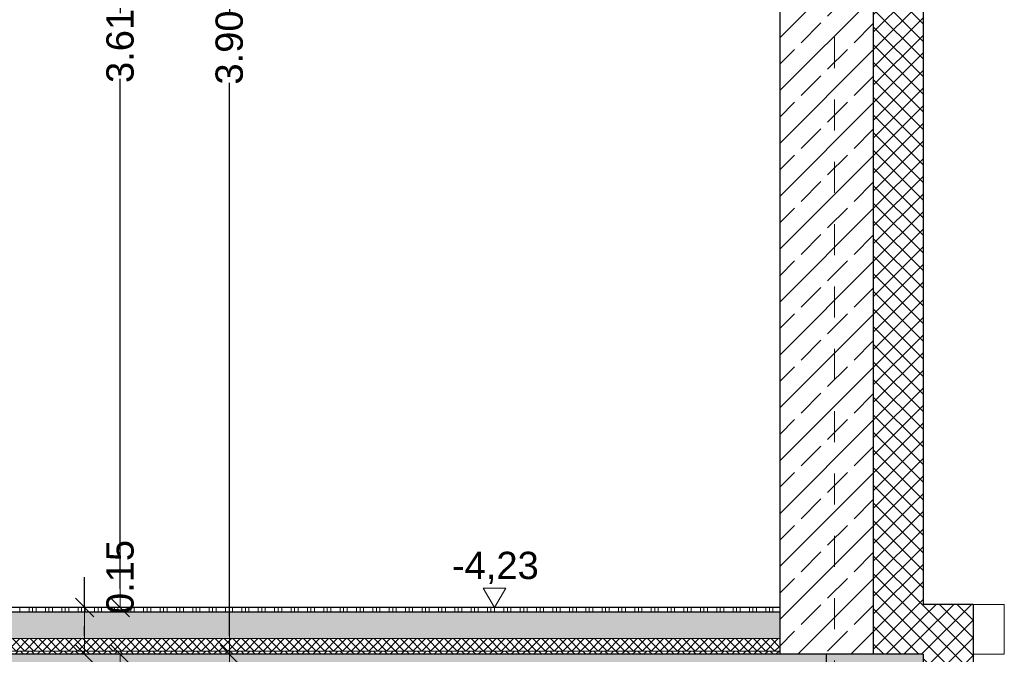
# Model space of a CAD drawing. Header units: metres. Extents: x -20.3 to 39.4, y -22.2 to 2.8.
# Tile 13 of 65: x 20.8 to 24, y -14.6 to -12.5. Entities that reach past the tile are written whole.
import ezdxf

# ---------------------------------------------------------------- set-up
doc = ezdxf.new("R2010")
doc.units = ezdxf.units.M
doc.header["$LTSCALE"] = 0.4
doc.header["$MEASUREMENT"] = 0
doc.linetypes.add('Raster', pattern=[0.2, 0.1, -0.05, 0, -0.05])
doc.linetypes.add('Strichlinie_ eng', pattern=[0.115, 0.075, -0.04])
doc.layers.get('0').update_dxf_attribs({"color": 8, "lineweight": 9})
doc.layers.get('Defpoints').update_dxf_attribs({"color": 8, "lineweight": 9})
for name, color, linetype in [('Neubau__ GHIW - Perimeterdämmung Wand', 8, 'Continuous'), ('Neubau_A-Bodenplatte', 8, 'Continuous'), ('Neubau_A-STB Wände', 8, 'Continuous'), ('Neubau_B-Bodenaufbau', 8, 'Continuous'), ('Neubau_R-Konstruktionsraster gross', 33, 'Continuous'), ('Neubau_S-Linien _ Schraffuren.2D', 8, 'Continuous'), ('Neubau_T-Bemaßung', 8, 'Continuous')]:
    doc.layers.add(name, color=color, linetype=linetype)
doc.styles.add('ERSTELLTER_STIL_2', font='arial.ttf')
doc.dimstyles.new('ERSTELLTER_STIL__1', dxfattribs={"dimtxt": 0.0875, "dimasz": 0.059375, "dimexe": 0.18, "dimexo": 0.0625, "dimgap": 0, "dimtad": 1, "dimzin": 0, "dimdsep": 46, "dimtxsty": 'ERSTELLTER_STIL_2', "dimblk": 'ARROWHEAD_6', "dimblk1": 'ARROWHEAD_6', "dimblk2": 'ARROWHEAD_6', "dimcen": 0.09, "dimclrd": 7, "dimclre": 7, "dimclrt": 7, "dimazin": 0, "dimtfac": 1, "dimtdec": 4, "dimtmove": 0, "dimatfit": 3, "dimfxl": 1, "dimtolj": 1, "dimtzin": 0, "dimarcsym": 0})
pattern_1 = [(45, (388.31789, -10.175), (-0.084852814, 0.084852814), []), (45, (388.27546, -10.13257), (-0.084852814, 0.084852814), [0.09, -0.03])]
pattern_2 = [(45, (388.31789, -10.175), (-0.0282842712, 0.0282842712), []), (135, (388.31789, -10.175), (0.0282842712, 0.0282842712), [])]

# ---------------------------------------------------------------- blocks, each defined once
blk = doc.blocks.new('*X232', base_point=(4547.9313, -0.0469))
at = {"layer": 'Neubau_B-Bodenaufbau', "color": 7, "linetype": 'Continuous', "lineweight": 9}
for p, q in [((4180.4313, -4.2769), (4180.4313, -4.2919)), ((4180.4613, -4.2769), (4180.4613, -4.2919)), ((4180.4725, -4.2769), (4180.4725, -4.2919)), ((4180.4838, -4.2769), (4180.4838, -4.2919)), ((4180.5138, -4.2769), (4180.5138, -4.2919)), ((4180.525, -4.2769), (4180.525, -4.2919)), ((4180.5363, -4.2769), (4180.5363, -4.2919)), ((4180.5663, -4.2769), (4180.5663, -4.2919)), ((4180.5775, -4.2769), (4180.5775, -4.2919)), ((4180.5888, -4.2769), (4180.5888, -4.2919)), ((4180.6188, -4.2769), (4180.6188, -4.2919)), ((4180.63, -4.2769), (4180.63, -4.2919)), ((4180.6413, -4.2769), (4180.6413, -4.2919)), ((4180.6713, -4.2769), (4180.6713, -4.2919)), ((4180.6825, -4.2769), (4180.6825, -4.2919)), ((4180.6938, -4.2769), (4180.6938, -4.2919)), ((4180.7238, -4.2769), (4180.7238, -4.2919)), ((4180.735, -4.2769), (4180.735, -4.2919)), ((4180.7463, -4.2769), (4180.7463, -4.2919)), ((4180.7763, -4.2769), (4180.7763, -4.2919)), ((4180.7875, -4.2769), (4180.7875, -4.2919)), ((4180.7988, -4.2769), (4180.7988, -4.2919)), ((4180.8288, -4.2769), (4180.8288, -4.2919)), ((4180.84, -4.2769), (4180.84, -4.2919)), ((4180.8513, -4.2769), (4180.8513, -4.2919)), ((4180.8813, -4.2769), (4180.8813, -4.2919)), ((4180.8925, -4.2769), (4180.8925, -4.2919)), ((4180.9038, -4.2769), (4180.9038, -4.2919)), ((4180.9338, -4.2769), (4180.9338, -4.2919)), ((4180.945, -4.2769), (4180.945, -4.2919)), ((4180.9563, -4.2769), (4180.9563, -4.2919)), ((4180.9863, -4.2769), (4180.9863, -4.2919)), ((4180.9975, -4.2769), (4180.9975, -4.2919)), ((4181.0088, -4.2769), (4181.0088, -4.2919)), ((4181.0388, -4.2769), (4181.0388, -4.2919)), ((4181.05, -4.2769), (4181.05, -4.2919)), ((4181.0613, -4.2769), (4181.0613, -4.2919)), ((4181.0913, -4.2769), (4181.0913, -4.2919)), ((4181.1025, -4.2769), (4181.1025, -4.2919)), ((4181.1138, -4.2769), (4181.1138, -4.2919)), ((4181.1438, -4.2769), (4181.1438, -4.2919)), ((4181.155, -4.2769), (4181.155, -4.2919)), ((4181.1663, -4.2769), (4181.1663, -4.2919)), ((4181.1963, -4.2769), (4181.1963, -4.2919)), ((4181.2075, -4.2769), (4181.2075, -4.2919)), ((4181.2188, -4.2769), (4181.2188, -4.2919)), ((4181.2488, -4.2769), (4181.2488, -4.2919)), ((4181.26, -4.2769), (4181.26, -4.2919)), ((4181.2713, -4.2769), (4181.2713, -4.2919)), ((4181.3013, -4.2769), (4181.3013, -4.2919)), ((4181.3125, -4.2769), (4181.3125, -4.2919)), ((4181.3238, -4.2769), (4181.3238, -4.2919)), ((4181.3538, -4.2769), (4181.3538, -4.2919)), ((4181.365, -4.2769), (4181.365, -4.2919)), ((4181.3763, -4.2769), (4181.3763, -4.2919)), ((4181.4063, -4.2769), (4181.4063, -4.2919)), ((4181.4175, -4.2769), (4181.4175, -4.2919)), ((4181.4288, -4.2769), (4181.4288, -4.2919)), ((4181.4588, -4.2769), (4181.4588, -4.2919)), ((4181.47, -4.2769), (4181.47, -4.2919)), ((4181.4813, -4.2769), (4181.4813, -4.2919)), ((4181.5113, -4.2769), (4181.5113, -4.2919)), ((4181.5225, -4.2769), (4181.5225, -4.2919)), ((4181.5338, -4.2769), (4181.5338, -4.2919)), ((4181.5638, -4.2769), (4181.5638, -4.2919)), ((4181.575, -4.2769), (4181.575, -4.2919)), ((4181.5863, -4.2769), (4181.5863, -4.2919)), ((4181.6163, -4.2769), (4181.6163, -4.2919)), ((4181.6275, -4.2769), (4181.6275, -4.2919)), ((4181.6388, -4.2769), (4181.6388, -4.2919)), ((4181.6688, -4.2769), (4181.6688, -4.2919)), ((4181.68, -4.2769), (4181.68, -4.2919)), ((4181.6913, -4.2769), (4181.6913, -4.2919)), ((4181.7213, -4.2769), (4181.7213, -4.2919)), ((4181.7325, -4.2769), (4181.7325, -4.2919)), ((4181.7438, -4.2769), (4181.7438, -4.2919)), ((4181.7738, -4.2769), (4181.7738, -4.2919)), ((4181.785, -4.2769), (4181.785, -4.2919)), ((4181.7963, -4.2769), (4181.7963, -4.2919)), ((4181.8263, -4.2769), (4181.8263, -4.2919)), ((4181.8375, -4.2769), (4181.8375, -4.2919)), ((4181.8488, -4.2769), (4181.8488, -4.2919)), ((4181.8788, -4.2769), (4181.8788, -4.2919)), ((4181.89, -4.2769), (4181.89, -4.2919)), ((4181.9013, -4.2769), (4181.9013, -4.2919)), ((4181.9313, -4.2769), (4181.9313, -4.2919)), ((4181.9425, -4.2769), (4181.9425, -4.2919)), ((4181.9538, -4.2769), (4181.9538, -4.2919)), ((4181.9838, -4.2769), (4181.9838, -4.2919)), ((4181.995, -4.2769), (4181.995, -4.2919)), ((4182.0063, -4.2769), (4182.0063, -4.2919)), ((4182.0363, -4.2769), (4182.0363, -4.2919)), ((4182.0475, -4.2769), (4182.0475, -4.2919)), ((4182.0588, -4.2769), (4182.0588, -4.2919)), ((4182.0888, -4.2769), (4182.0888, -4.2919)), ((4182.1, -4.2769), (4182.1, -4.2919)), ((4182.1113, -4.2769), (4182.1113, -4.2919)), ((4182.1413, -4.2769), (4182.1413, -4.2919)), ((4182.1525, -4.2769), (4182.1525, -4.2919)), ((4182.1638, -4.2769), (4182.1638, -4.2919)), ((4182.1938, -4.2769), (4182.1938, -4.2919)), ((4182.205, -4.2769), (4182.205, -4.2919)), ((4182.2163, -4.2769), (4182.2163, -4.2919)), ((4182.2463, -4.2769), (4182.2463, -4.2919)), ((4182.2575, -4.2769), (4182.2575, -4.2919)), ((4182.2688, -4.2769), (4182.2688, -4.2919)), ((4182.2988, -4.2769), (4182.2988, -4.2919)), ((4182.31, -4.2769), (4182.31, -4.2919)), ((4182.3213, -4.2769), (4182.3213, -4.2919)), ((4182.3513, -4.2769), (4182.3513, -4.2919)), ((4182.3625, -4.2769), (4182.3625, -4.2919)), ((4182.3738, -4.2769), (4182.3738, -4.2919)), ((4182.4038, -4.2769), (4182.4038, -4.2919)), ((4182.415, -4.2769), (4182.415, -4.2919)), ((4182.4263, -4.2769), (4182.4263, -4.2919)), ((4182.4563, -4.2769), (4182.4563, -4.2919)), ((4182.4675, -4.2769), (4182.4675, -4.2919)), ((4182.4788, -4.2769), (4182.4788, -4.2919)), ((4182.5088, -4.2769), (4182.5088, -4.2919)), ((4182.52, -4.2769), (4182.52, -4.2919)), ((4182.5313, -4.2769), (4182.5313, -4.2919)), ((4182.5613, -4.2769), (4182.5613, -4.2919)), ((4182.5725, -4.2769), (4182.5725, -4.2919)), ((4182.5838, -4.2769), (4182.5838, -4.2919)), ((4182.6138, -4.2769), (4182.6138, -4.2919)), ((4182.625, -4.2769), (4182.625, -4.2919)), ((4182.6363, -4.2769), (4182.6363, -4.2919)), ((4182.6663, -4.2769), (4182.6663, -4.2919)), ((4182.6775, -4.2769), (4182.6775, -4.2919)), ((4182.6888, -4.2769), (4182.6888, -4.2919)), ((4182.7188, -4.2769), (4182.7188, -4.2919)), ((4182.73, -4.2769), (4182.73, -4.2919)), ((4182.7413, -4.2769), (4182.7413, -4.2919)), ((4182.7713, -4.2769), (4182.7713, -4.2919)), ((4182.7825, -4.2769), (4182.7825, -4.2919)), ((4182.7938, -4.2769), (4182.7938, -4.2919)), ((4182.8238, -4.2769), (4182.8238, -4.2919)), ((4182.835, -4.2769), (4182.835, -4.2919)), ((4182.8463, -4.2769), (4182.8463, -4.2919))]:
    blk.add_line(p, q, dxfattribs=at)
blk = doc.blocks.new('ARROWHEAD_6')
at = {"color": 0, "linetype": 'Continuous', "lineweight": 0}
for p, q in [((0, 0), (-1, 0)), ((-0.5, -0.5), (0.5, 0.5))]:
    blk.add_line(p, q, dxfattribs=at)
blk = doc.blocks.new('*D275')
at = {"layer": 'Defpoints', "color": 0, "linetype": 'Continuous', "transparency": 16777216}
for p in [(21.1401, -14.555), (23.715, -14.555), (23.715, -14.905)]:
    blk.add_point(p, dxfattribs=at)
at = {"layer": 'Neubau_T-Bemaßung', "linetype": 'Continuous', "lineweight": -2, "transparency": 16777216}
for p, q in [((23.6525, -14.555), (20.9601, -14.555)), ((21.1401, -14.6144), (21.1401, -14.6162)), ((21.1401, -14.8456), (21.1401, -14.8441)), ((23.6525, -14.905), (20.9601, -14.905))]:
    blk.add_line(p, q, dxfattribs=at)
at = {"layer": 'Neubau_T-Bemaßung', "linetype": 'Continuous', "lineweight": -2, "transparency": 16777216, "xscale": 0.059375, "yscale": 0.059375, "zscale": 0.059375}
for p, rotation in [((21.1401, -14.555), 90), ((21.1401, -14.905), 270)]:
    blk.add_blockref('ARROWHEAD_6', p, dxfattribs=dict(at, rotation=rotation))
at = {"layer": 'Neubau_T-Bemaßung', "linetype": 'Continuous', "lineweight": 9, "transparency": 16777216, "insert": (21.1401, -14.7301), "char_height": 0.0875, "attachment_point": 5, "rotation": 90, "style": 'ERSTELLTER_STIL_2'}
blk.add_mtext('\\A1;0.35', dxfattribs=at)
blk = doc.blocks.new('*D276')
at = {"layer": 'Defpoints', "color": 0, "linetype": 'Continuous', "transparency": 16777216}
for p in [(21.0261, -14.405), (23.255, -14.405), (23.715, -14.555)]:
    blk.add_point(p, dxfattribs=at)
at = {"layer": 'Neubau_T-Bemaßung', "linetype": 'Continuous', "lineweight": -2, "transparency": 16777216}
for p, q in [((21.0261, -14.405), (21.0261, -14.3072)), ((23.1925, -14.405), (20.8461, -14.405)), ((21.0261, -14.4956), (21.0261, -14.4644)), ((23.6525, -14.555), (20.8461, -14.555))]:
    blk.add_line(p, q, dxfattribs=at)
at = {"layer": 'Neubau_T-Bemaßung', "linetype": 'Continuous', "lineweight": -2, "transparency": 16777216, "xscale": 0.059375, "yscale": 0.059375, "zscale": 0.059375}
for p, rotation in [((21.0261, -14.405), 90), ((21.0261, -14.555), 270)]:
    blk.add_blockref('ARROWHEAD_6', p, dxfattribs=dict(at, rotation=rotation))
at = {"layer": 'Neubau_T-Bemaßung', "linetype": 'Continuous', "lineweight": 9, "transparency": 16777216, "insert": (21.1401, -14.3072), "char_height": 0.0875, "attachment_point": 5, "rotation": 90, "style": 'ERSTELLTER_STIL_2'}
blk.add_mtext('\\A1;0.15', dxfattribs=at)
blk = doc.blocks.new('*D277')
at = {"layer": 'Defpoints', "color": 0, "linetype": 'Continuous', "transparency": 16777216}
for p in [(21.1401, -10.795), (23.255, -10.795), (23.255, -14.405)]:
    blk.add_point(p, dxfattribs=at)
at = {"layer": 'Neubau_T-Bemaßung', "linetype": 'Continuous', "lineweight": -2, "transparency": 16777216}
for p, q in [((23.1925, -10.795), (20.9601, -10.795)), ((21.1401, -10.8544), (21.1401, -12.4983)), ((21.1401, -14.3456), (21.1401, -12.7087)), ((23.1925, -14.405), (20.9601, -14.405))]:
    blk.add_line(p, q, dxfattribs=at)
at = {"layer": 'Neubau_T-Bemaßung', "linetype": 'Continuous', "lineweight": -2, "transparency": 16777216, "xscale": 0.059375, "yscale": 0.059375, "zscale": 0.059375}
for p, rotation in [((21.1401, -10.795), 90), ((21.1401, -14.405), 270)]:
    blk.add_blockref('ARROWHEAD_6', p, dxfattribs=dict(at, rotation=rotation))
at = {"layer": 'Neubau_T-Bemaßung', "linetype": 'Continuous', "lineweight": 9, "transparency": 16777216, "insert": (21.1401, -12.6035), "char_height": 0.0875, "attachment_point": 5, "rotation": 90, "style": 'ERSTELLTER_STIL_2'}
blk.add_mtext('\\A1;3.61', dxfattribs=at)
blk = doc.blocks.new('*D292')
at = {"layer": 'Defpoints', "color": 0, "linetype": 'Continuous', "transparency": 16777216}
for p in [(21.4901, -14.555), (23.715, -14.555), (23.715, -14.905)]:
    blk.add_point(p, dxfattribs=at)
at = {"layer": 'Neubau_T-Bemaßung', "linetype": 'Continuous', "lineweight": -2, "transparency": 16777216}
for p, q in [((23.6525, -14.555), (21.3101, -14.555)), ((21.4901, -14.6144), (21.4901, -14.6162)), ((21.4901, -14.8456), (21.4901, -14.8441)), ((23.6525, -14.905), (21.3101, -14.905))]:
    blk.add_line(p, q, dxfattribs=at)
at = {"layer": 'Neubau_T-Bemaßung', "linetype": 'Continuous', "lineweight": -2, "transparency": 16777216, "xscale": 0.059375, "yscale": 0.059375, "zscale": 0.059375}
for p, rotation in [((21.4901, -14.555), 90), ((21.4901, -14.905), 270)]:
    blk.add_blockref('ARROWHEAD_6', p, dxfattribs=dict(at, rotation=rotation))
at = {"layer": 'Neubau_T-Bemaßung', "linetype": 'Continuous', "lineweight": 9, "transparency": 16777216, "insert": (21.4901, -14.7301), "char_height": 0.0875, "attachment_point": 5, "rotation": 90, "style": 'ERSTELLTER_STIL_2'}
blk.add_mtext('\\A1;0.35', dxfattribs=at)
blk = doc.blocks.new('*D293')
at = {"layer": 'Defpoints', "color": 0, "linetype": 'Continuous', "transparency": 16777216}
for p in [(21.4901, -10.655), (23.715, -10.655), (23.715, -14.555)]:
    blk.add_point(p, dxfattribs=at)
at = {"layer": 'Neubau_T-Bemaßung', "linetype": 'Continuous', "lineweight": -2, "transparency": 16777216}
for p, q in [((23.6525, -10.655), (21.3101, -10.655)), ((21.4901, -10.7144), (21.4901, -12.495)), ((21.4901, -14.4956), (21.4901, -12.722)), ((23.6525, -14.555), (21.3101, -14.555))]:
    blk.add_line(p, q, dxfattribs=at)
at = {"layer": 'Neubau_T-Bemaßung', "linetype": 'Continuous', "lineweight": -2, "transparency": 16777216, "xscale": 0.059375, "yscale": 0.059375, "zscale": 0.059375}
for p, rotation in [((21.4901, -10.655), 90), ((21.4901, -14.555), 270)]:
    blk.add_blockref('ARROWHEAD_6', p, dxfattribs=dict(at, rotation=rotation))
at = {"layer": 'Neubau_T-Bemaßung', "linetype": 'Continuous', "lineweight": 9, "transparency": 16777216, "insert": (21.4901, -12.6085), "char_height": 0.0875, "attachment_point": 5, "rotation": 90, "style": 'ERSTELLTER_STIL_2'}
blk.add_mtext('\\A1;3.90', dxfattribs=at)

msp = doc.modelspace()

# ---------------------------------------------------------------- hatches: boundary and pattern name
at = {"layer": 'Neubau__ GHIW - Perimeterdämmung Wand', "linetype": 'Continuous', "lineweight": 0}
h = msp.add_hatch(dxfattribs=at)
h.set_pattern_fill('DÄMMUNG__HART_1_0002', color=256, style=0, pattern_type=2)
h.set_pattern_definition(pattern_2)
h.paths.add_polyline_path([(23.555, -14.555), (23.715, -14.555), (23.715, -10.655), (23.555, -10.655)])
h = msp.add_hatch(dxfattribs=at)
h.set_pattern_fill('DÄMMUNG__HART_1_0002', color=256, style=0, pattern_type=2)
h.set_pattern_definition(pattern_2)
h.paths.add_polyline_path([(23.715, -14.395), (23.715, -14.905), (23.875, -14.905), (23.875, -14.395)])
at = {"layer": 'Neubau_A-Bodenplatte', "linetype": 'Continuous', "lineweight": 0}
h = msp.add_hatch(dxfattribs=at)
h.set_pattern_fill('BETON__STAHLBETON_0002', color=256, style=0, pattern_type=2)
h.set_pattern_definition(pattern_1)
h.paths.add_polyline_path([(23.715, -14.555), (8.07, -14.555), (8.07, -14.905), (23.715, -14.905)])
at = {"layer": 'Neubau_A-STB Wände', "linetype": 'Continuous', "lineweight": 0}
h = msp.add_hatch(dxfattribs=at)
h.set_pattern_fill('BETON__STAHLBETON_0002', color=256, style=0, pattern_type=2)
h.set_pattern_definition(pattern_1)
h.paths.add_polyline_path([(23.255, -10.655), (23.255, -14.555), (23.555, -14.555), (23.555, -10.655)])
at = {"layer": 'Neubau_B-Bodenaufbau', "linetype": 'Continuous', "lineweight": 0}
h = msp.add_hatch(dxfattribs=at)
h.set_pattern_fill('BETON__UNBEWEHRT_0002', color=256, style=0, pattern_type=2)
h.set_pattern_definition([(45, (388.31789, -10.175), (-0.035355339, 0.035355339), [0.0375, -0.0125]), (45, (388.31789, -10.139645), (-0.035355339, 0.035355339), [0.0375, -0.0125])])
h.paths.add_polyline_path([(18.53, -14.42), (18.53, -14.505), (23.255, -14.505), (23.255, -14.42)])
h = msp.add_hatch(dxfattribs=at)
h.set_pattern_fill('DÄMMUNG__HART_2_0002', color=256, style=0, pattern_type=2)
h.set_pattern_definition([(45, (388.31789, -10.175), (-0.0141421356, 0.0141421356), []), (135, (388.31789, -10.175), (0.0141421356, 0.0141421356), [])])
h.paths.add_polyline_path([(18.53, -14.505), (18.53, -14.545), (23.255, -14.545), (23.255, -14.505)])
h = msp.add_hatch(dxfattribs=at)
h.set_pattern_fill('GUßASPHALT_0002', color=256, style=0, pattern_type=2)
h.set_pattern_definition([(45, (388.31789, -10.175), (-0.0176776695, 0.0176776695), []), (135, (388.31789, -10.175), (0.0176776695, 0.0176776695), [])])
h.paths.add_polyline_path([(18.53, -14.555), (23.255, -14.555), (23.255, -14.545), (18.53, -14.545)])

# ---------------------------------------------------------------- linework, layer by layer
at = {"linetype": 'Continuous', "lineweight": 9}
msp.add_lwpolyline([(20.93, -14.555), (23.255, -14.555), (23.255, -10.655), (20.93, -10.655)], dxfattribs=at)
at = {"layer": 'Neubau__ GHIW - Perimeterdämmung Wand', "linetype": 'Continuous', "lineweight": 25}
for p, q in [((23.715, -10.795), (23.715, -14.395)), ((23.875, -14.395), (23.715, -14.395)), ((23.875, -14.395), (23.875, -14.905)), ((23.715, -14.555), (23.715, -14.905))]:
    msp.add_line(p, q, dxfattribs=at)
at = {"layer": 'Neubau__ GHIW - Perimeterdämmung Wand', "linetype": 'Continuous', "lineweight": 9}
for p, q in [((23.975, -14.395), (23.875, -14.395)), ((23.975, -14.555), (23.975, -14.395)), ((23.975, -14.555), (23.875, -14.555))]:
    msp.add_line(p, q, dxfattribs=at)
at = {"layer": 'Neubau_A-Bodenplatte', "linetype": 'Continuous', "lineweight": 25}
for p, q in [((23.255, -14.555), (18.53, -14.555)), ((23.715, -14.555), (23.555, -14.555))]:
    msp.add_line(p, q, dxfattribs=at)
at = {"layer": 'Neubau_A-STB Wände', "linetype": 'Continuous', "lineweight": 25}
for p, q in [((23.555, -10.655), (23.555, -14.555)), ((23.255, -10.795), (23.255, -14.405))]:
    msp.add_line(p, q, dxfattribs=at)
at = {"layer": 'Neubau_A-STB Wände', "linetype": 'Continuous', "lineweight": 25, "flags": 128}
msp.add_lwpolyline([(23.255, -14.405), (23.255, -14.42), (23.255, -14.505), (23.255, -14.545), (23.255, -14.555)], dxfattribs=at)
at = {"layer": 'Neubau_B-Bodenaufbau', "linetype": 'Continuous', "lineweight": 25}
for p, q in [((23.255, -14.405), (18.53, -14.405)), ((23.255, -14.42), (18.53, -14.42))]:
    msp.add_line(p, q, dxfattribs=at)
at = {"layer": 'Neubau_B-Bodenaufbau', "linetype": 'Continuous', "lineweight": 15}
for p, q in [((23.255, -14.505), (18.53, -14.505)), ((23.255, -14.545), (18.53, -14.545))]:
    msp.add_line(p, q, dxfattribs=at)
at = {"layer": 'Neubau_R-Konstruktionsraster gross', "linetype": 'Raster', "lineweight": 9}
msp.add_line((23.43, -1.175), (23.43, -15.175), dxfattribs=at)
at = {"layer": 'Neubau_S-Linien _ Schraffuren.2D', "linetype": 'Strichlinie_ eng', "lineweight": 25}
for p, q in [((23.4053, -14.655), (23.4053, -14.455)), ((23.5303, -14.555), (23.2803, -14.555))]:
    msp.add_line(p, q, dxfattribs=at)
at = {"layer": 'Neubau_T-Bemaßung', "linetype": 'Continuous', "lineweight": 9}
for p, q in [((22.3405, -14.405), (22.3043, -14.3425)), ((22.3043, -14.3425), (22.3768, -14.3425)), ((22.3768, -14.3425), (22.3405, -14.405)), ((22.3405, -14.405), (22.2937, -14.405)), ((22.3405, -14.405), (22.3874, -14.405))]:
    msp.add_line(p, q, dxfattribs=at)

# ---------------------------------------------------------------- block references
at = {"layer": 'Neubau_B-Bodenaufbau', "lineweight": 0}
msp.add_blockref('*X232', (388.3179, -10.175), dxfattribs=at)

# ---------------------------------------------------------------- texts
at = {"layer": 'Neubau_T-Bemaßung', "lineweight": 9, "insert": (22.2038, -14.33), "char_height": 0.0875, "attachment_point": 7, "style": 'ERSTELLTER_STIL_2'}
msp.add_mtext('\\A1;-4,23', dxfattribs=at)

# ---------------------------------------------------------------- dimensions: what is measured, and where the dimension line sits
at = {"layer": 'Neubau_T-Bemaßung', "linetype": 'Continuous', "lineweight": 9}
for base, p1, p2, picture, middle in [((21.4901, -10.655), (23.715, -14.555), (23.715, -10.655), '*D293', (21.4901, -12.6085)), ((21.1401, -10.795), (23.255, -14.405), (23.255, -10.795), '*D277', (21.1401, -12.6035)), ((21.0261, -14.405), (23.715, -14.555), (23.255, -14.405), '*D276', (21.1401, -14.3072)), ((21.1401, -14.555), (23.715, -14.905), (23.715, -14.555), '*D275', (21.1401, -14.7301)), ((21.4901, -14.555), (23.715, -14.905), (23.715, -14.555), '*D292', (21.4901, -14.7301))]:
    dim = msp.add_linear_dim(base=base, p1=p1, p2=p2, angle=90, dimstyle='ERSTELLTER_STIL__1', override={"dimclrd": 256, "dimclre": 256, "dimclrt": 256}, dxfattribs=at)
    dim.commit()
    dim.dimension.update_dxf_attribs({"geometry": picture, "text_midpoint": middle, "dimtype": 160, "text_rotation": 90})

doc.saveas('drawing.dxf')
